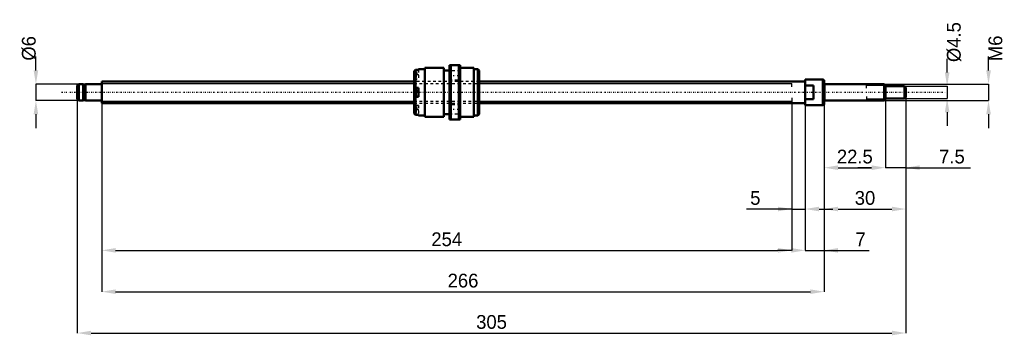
# Model space of a CAD drawing. Header units: millimetres. Extents: x -30 to 332, y -90 to 27.
import ezdxf

# ---------------------------------------------------------------- set-up
doc = ezdxf.new("R2010")
doc.units = ezdxf.units.MM
doc.linetypes.add('Center', pattern=[1.5, 0.45, -0.5, 0.05, -0.5])
doc.linetypes.add('Dashed', pattern=[2, 1, -1])
for name, color, linetype, lineweight in [('2d ConnectionPoints', 7, 'Continuous', 50), ('AM_0', 7, 'Continuous', 50), ('AM_4', 3, 'Continuous', 25), ('AM_5', 3, 'Continuous', 25), ('AM_7', 7, 'Center', 25), ('AM_9', 6, 'Dashed', 25)]:
    doc.layers.add(name, color=color, linetype=linetype, lineweight=lineweight)
doc.dimstyles.new('ISO-25', dxfattribs={"dimtxt": 2.5, "dimasz": 2.5, "dimexe": 1.25, "dimexo": 0.625, "dimtad": 1, "dimtxsty": 'Standard', "dimcen": 2.5, "dimadec": 0, "dimazin": 0, "dimtfac": 1, "dimtmove": 0, "dimatfit": 3, "dimfxl": 0, "dimarcsym": 0})

# ---------------------------------------------------------------- blocks, each defined once
blk = doc.blocks.new('1_BNK_0810_3GT_305LC5Y_Nut_0_in_BNK0810_3GT_305LC5Y_139__0')
at = {"layer": 'AM_0'}
for p, q in [((115.5, 8.35), (115, 7.84)), ((115, 7.84), (115, -7.84)), ((116.6, 8.35), (115.5, 8.35)), ((115.5, 8.35), (115.5, 1.6)), ((119, 8.5), (116.6, 8.5)), ((116.6, 8.5), (116.6, 8.35)), ((126, 9), (119, 9)), ((119, 9), (119, -9)), ((126, 9), (126, -9)), ((128, 8.1), (126, 8.1)), ((132, 10), (128, 10)), ((128, 10), (128, -10)), ((128.5, 10), (128.5, -10)), ((131.5, 10), (131.5, -10)), ((132, 10), (132, -10)), ((137, 9), (132, 9)), ((137, 9), (137, -9)), ((138.5, 8.5), (137, 8.5)), ((139, 8), (138.5, 8.5)), ((138.5, 8.5), (138.5, -8.5)), ((139, 8), (139, -8)), ((115, 1.6), (116.6, 1.6)), ((116.6, 1.5), (115.15, 1.5)), ((116.6, 1.6), (116.6, -1.6)), ((116.6, -1.6), (115, -1.6)), ((115.15, -1.5), (116.6, -1.5)), ((115.5, -1.6), (115.5, -8.35)), ((115, -7.84), (115.5, -8.35)), ((116.6, -8.35), (115.5, -8.35)), ((116.6, -8.35), (116.6, -8.5)), ((116.6, -8.5), (119, -8.5)), ((119, -9), (126, -9)), ((126, -8.1), (128, -8.1)), ((128, -10), (132, -10)), ((132, -9), (137, -9)), ((137, -8.5), (138.5, -8.5)), ((138.5, -8.5), (139, -8))]:
    blk.add_line(p, q, dxfattribs=at)
for centre, start, end in [((115.15, 1.35), 90, 180), ((115.15, -1.35), 180, 270)]:
    blk.add_arc(centre, 0.15, start, end, dxfattribs=at)
at = {"layer": 'AM_4'}
blk.add_line((115.15, 1.5), (115.15, -1.5), dxfattribs=at)
at = {"layer": 'AM_7'}
for p, q in [((114.92, 6.42), (116.68, 6.42)), ((127.8, 6.25), (132.2, 6.25)), ((114.92, -6.42), (116.68, -6.42)), ((127.8, -6.25), (132.2, -6.25))]:
    blk.add_line(p, q, dxfattribs=at)
at = {"layer": 'AM_9'}
for p, q in [((116.05, 7.28), (115, 7.28)), ((116.6, 7.92), (115.15, 7.92)), ((115.15, 7.92), (115.15, 4.92)), ((116.05, 7.28), (116.05, 5.55)), ((116.6, 8.35), (116.6, 4.82)), ((132, 7.95), (128, 7.95)), ((116.05, 6.85), (115, 6.85)), ((116.6, 6.42), (115, 6.42)), ((116.05, 5.98), (115, 5.98)), ((116.05, 5.55), (115, 5.55)), ((115, 4.82), (116.6, 4.82)), ((139, 4), (115, 4)), ((115.15, 4.92), (116.6, 4.92)), ((128, 4.55), (132, 4.55)), ((116.05, 0.87), (115, 0.87)), ((116.05, 0.43), (115, 0.43)), ((116.05, 0.87), (116.05, -0.87)), ((116.05, -0.43), (115, -0.43)), ((116.05, -0.87), (115, -0.87)), ((115, -4), (139, -4)), ((116.6, -4.82), (115, -4.82)), ((116.05, -5.55), (115, -5.55)), ((116.05, -5.98), (115, -5.98)), ((116.6, -6.42), (115, -6.42)), ((116.05, -6.85), (115, -6.85)), ((116.6, -4.92), (115.15, -4.92)), ((115.15, -4.92), (115.15, -7.92)), ((116.05, -5.55), (116.05, -7.28)), ((116.6, -4.82), (116.6, -8.35)), ((132, -4.55), (128, -4.55)), ((116.05, -7.28), (115, -7.28)), ((115.15, -7.92), (116.6, -7.92)), ((128, -7.95), (132, -7.95))]:
    blk.add_line(p, q, dxfattribs=at)
for centre, start, end in [((115.15, 7.76), 90, 180), ((115.15, 5.07), 180, 270), ((115.15, -5.07), 90, 180), ((115.15, -7.76), 180, 270)]:
    blk.add_arc(centre, 0.15, start, end, dxfattribs=at)
blk = doc.blocks.new('2_BNK_0810_3GT_305LC5Y_Shaft_0_in_BNK0810_3GT_305LC5Y_139__0')
at = {"layer": 'AM_0'}
for p, q in [((115, 4), (0, 4)), ((0, 4), (0, -4)), ((259, 4), (139, 4)), ((259, 4.75), (259, -4.75)), ((265.5, 4.75), (259, 4.75)), ((266, 4.46), (265.5, 4.75)), ((265.5, 4.75), (265.5, -4.75)), ((266, 4.46), (266, -4.46)), ((-8.5, 3), (-9, 2.5)), ((-9, 2.5), (-9, -2.5)), ((-6.8, 3), (-8.5, 3)), ((-8.5, 3), (-8.5, -3)), ((-6.8, 3), (-6.8, -3)), ((-6, 2.85), (-6.8, 2.85)), ((-0.2, 3), (-6, 3)), ((-6, 3), (-6, -3)), ((262, 2.56), (259, 2.56)), ((262, 2.56), (262, -2.56)), ((288, 3), (266.2, 3)), ((288.5, 2.5), (288, 3)), ((288, 3), (288, -3)), ((288.5, 2.5), (288.5, -2.5)), ((295.5, 2.25), (288.5, 2.25)), ((296, 1.75), (295.5, 2.25)), ((295.5, 2.25), (295.5, -2.25)), ((296, 1.75), (296, -1.75)), ((-9, -2.5), (-8.5, -3)), ((-8.5, -3), (-6.8, -3)), ((-6.8, -2.85), (-6, -2.85)), ((-6, -3), (-0.2, -3)), ((259, -2.56), (262, -2.56)), ((266.2, -3), (288, -3)), ((288, -3), (288.5, -2.5)), ((288.5, -2.25), (295.5, -2.25)), ((295.5, -2.25), (296, -1.75)), ((0, -4), (115, -4)), ((139, -4), (259, -4)), ((259, -4.75), (265.5, -4.75)), ((265.5, -4.75), (266, -4.46))]:
    blk.add_line(p, q, dxfattribs=at)
for centre, start, end in [((-0.2, 3.2), 270, 360), ((266.2, 3.2), 180, 270), ((-0.2, -3.2), 0, 90), ((266.2, -3.2), 90, 180)]:
    blk.add_arc(centre, 0.2, start, end, dxfattribs=at)
at = {"layer": 'AM_4'}
for p, q in [((-0.2, 3), (-0.2, -3)), ((266.2, 3), (266.2, -3))]:
    blk.add_line(p, q, dxfattribs=at)
at = {"layer": 'AM_5'}
for p, q in [((0, 3.23), (115, 3.23)), ((139, 3.23), (254, 3.23)), ((254, 2), (254, 3.23)), ((288.46, 2.54), (281.5, 2.54)), ((281.5, 1.5), (281.5, 2.54)), ((0, -3.23), (115, -3.23)), ((139, -3.23), (254, -3.23)), ((254, -2), (254, -3.23)), ((281.5, -1.5), (281.5, -2.54)), ((288.46, -2.54), (281.5, -2.54))]:
    blk.add_line(p, q, dxfattribs=at)
at = {"layer": 'AM_5', "linetype": 'Dashed'}
for p, q in [((115, 3.23), (139, 3.23)), ((115, -3.23), (139, -3.23))]:
    blk.add_line(p, q, dxfattribs=at)
at = {"layer": 'AM_7'}
blk.add_line((-14.8, 0), (310.8, 0), dxfattribs=at)
at = {"layer": 'AM_9'}
for p, q in [((139, 4), (115, 4)), ((115, -4), (139, -4))]:
    blk.add_line(p, q, dxfattribs=at)
blk = doc.blocks.new('*D3')
at = {"layer": 'AM_5', "color": 0, "lineweight": -2}
for p, q in [((-24.24, 8.08), (-24.24, 13.16)), ((-8.5, 3), (-24.24, 3)), ((-24.24, 3), (-24.24, -3)), ((-8.5, -3), (-24.24, -3)), ((-24.24, -8.08), (-24.24, -13.16))]:
    blk.add_line(p, q, dxfattribs=at)
at = {"layer": 'AM_5', "color": 0}
for points in [[(-25.09, 8.08), (-23.39, 8.08), (-24.24, 3)], [(-23.39, -8.08), (-25.09, -8.08), (-24.24, -3)]]:
    blk.add_solid(points, dxfattribs=at)
at = {"layer": 'Defpoints', "color": 0}
for p in [(-8.5, 3), (-24.24, -3), (-8.5, -3)]:
    blk.add_point(p, dxfattribs=at)
at = {"layer": 'AM_5', "color": 0, "insert": (-26.78, 16.21), "char_height": 5.08, "attachment_point": 5, "rotation": 90}
blk.add_mtext('Ø6', dxfattribs=at)
blk = doc.blocks.new('*D4')
at = {"layer": 'AM_5', "color": 0, "lineweight": -2}
for p, q in [((259, -4.75), (259, -58.26)), ((266, -4.46), (266, -58.26)), ((253.92, -58.26), (248.84, -58.26)), ((259, -58.26), (266, -58.26)), ((266, -58.26), (282.59, -58.26)), ((271.08, -58.26), (276.16, -58.26))]:
    blk.add_line(p, q, dxfattribs=at)
at = {"layer": 'AM_5', "color": 0}
for points in [[(253.92, -59.11), (253.92, -57.41), (259, -58.26)], [(271.08, -57.41), (271.08, -59.11), (266, -58.26)]]:
    blk.add_solid(points, dxfattribs=at)
at = {"layer": 'Defpoints', "color": 0}
for p in [(259, -4.75), (266, -4.46), (266, -58.26)]:
    blk.add_point(p, dxfattribs=at)
at = {"layer": 'AM_5', "color": 0, "insert": (279.38, -54.2), "char_height": 5.08, "attachment_point": 5}
blk.add_mtext('7', dxfattribs=at)
blk = doc.blocks.new('*D5')
at = {"layer": 'AM_5', "color": 0, "lineweight": -2}
for p, q in [((254, -3.23), (254, -43.02)), ((259, -4.75), (259, -43.02)), ((254, -43.02), (237.41, -43.02)), ((248.92, -43.02), (243.84, -43.02)), ((254, -43.02), (259, -43.02)), ((264.08, -43.02), (269.16, -43.02))]:
    blk.add_line(p, q, dxfattribs=at)
at = {"layer": 'AM_5', "color": 0}
for points in [[(248.92, -43.87), (248.92, -42.17), (254, -43.02)], [(264.08, -42.17), (264.08, -43.87), (259, -43.02)]]:
    blk.add_solid(points, dxfattribs=at)
at = {"layer": 'Defpoints', "color": 0}
for p in [(254, -3.23), (259, -4.75), (259, -43.02)]:
    blk.add_point(p, dxfattribs=at)
at = {"layer": 'AM_5', "color": 0, "insert": (240.62, -38.96), "char_height": 5.08, "attachment_point": 5}
blk.add_mtext('5', dxfattribs=at)
blk = doc.blocks.new('*D6')
at = {"layer": 'AM_5', "color": 0, "lineweight": -2}
for p, q in [((254, -3.23), (254, -58.26)), ((0, -4), (0, -58.26)), ((5.08, -58.26), (248.92, -58.26))]:
    blk.add_line(p, q, dxfattribs=at)
at = {"layer": 'AM_5', "color": 0}
for points in [[(5.08, -57.41), (5.08, -59.11), (0, -58.26)], [(248.92, -59.11), (248.92, -57.41), (254, -58.26)]]:
    blk.add_solid(points, dxfattribs=at)
at = {"layer": 'Defpoints', "color": 0}
for p in [(254, -3.23), (0, -4), (254, -58.26)]:
    blk.add_point(p, dxfattribs=at)
at = {"layer": 'AM_5', "color": 0, "insert": (127, -54.2), "char_height": 5.08, "attachment_point": 5}
blk.add_mtext('254', dxfattribs=at)
blk = doc.blocks.new('*D7')
at = {"layer": 'AM_5', "color": 0, "lineweight": -2}
for p, q in [((0, -4), (0, -73.5)), ((266, -4.46), (266, -73.5)), ((5.08, -73.5), (260.92, -73.5))]:
    blk.add_line(p, q, dxfattribs=at)
at = {"layer": 'AM_5', "color": 0}
for points in [[(5.08, -72.65), (5.08, -74.35), (0, -73.5)], [(260.92, -74.35), (260.92, -72.65), (266, -73.5)]]:
    blk.add_solid(points, dxfattribs=at)
at = {"layer": 'Defpoints', "color": 0}
for p in [(0, -4), (266, -4.46), (266, -73.5)]:
    blk.add_point(p, dxfattribs=at)
at = {"layer": 'AM_5', "color": 0, "insert": (133, -69.44), "char_height": 5.08, "attachment_point": 5}
blk.add_mtext('266', dxfattribs=at)
blk = doc.blocks.new('*D8')
at = {"layer": 'AM_5', "color": 0, "lineweight": -2}
for p, q in [((-9, -2.5), (-9, -88.74)), ((296, -1.75), (296, -88.74)), ((-3.92, -88.74), (290.92, -88.74))]:
    blk.add_line(p, q, dxfattribs=at)
at = {"layer": 'AM_5', "color": 0}
for points in [[(-3.92, -87.89), (-3.92, -89.59), (-9, -88.74)], [(290.92, -89.59), (290.92, -87.89), (296, -88.74)]]:
    blk.add_solid(points, dxfattribs=at)
at = {"layer": 'Defpoints', "color": 0}
for p in [(-9, -2.5), (296, -1.75), (296, -88.74)]:
    blk.add_point(p, dxfattribs=at)
at = {"layer": 'AM_5', "color": 0, "insert": (143.5, -84.68), "char_height": 5.08, "attachment_point": 5}
blk.add_mtext('305', dxfattribs=at)
blk = doc.blocks.new('*D9')
at = {"layer": 'AM_5', "color": 0, "lineweight": -2}
for p, q in [((288.5, -2.25), (288.5, -27.78)), ((296, -1.75), (296, -27.78)), ((283.42, -27.78), (278.34, -27.78)), ((296, -27.78), (288.5, -27.78)), ((296, -27.78), (319.85, -27.78)), ((301.08, -27.78), (306.16, -27.78))]:
    blk.add_line(p, q, dxfattribs=at)
at = {"layer": 'AM_5', "color": 0}
for points in [[(283.42, -28.63), (283.42, -26.93), (288.5, -27.78)], [(301.08, -26.93), (301.08, -28.63), (296, -27.78)]]:
    blk.add_solid(points, dxfattribs=at)
at = {"layer": 'Defpoints', "color": 0}
for p in [(288.5, -2.25), (296, -1.75), (288.5, -27.78)]:
    blk.add_point(p, dxfattribs=at)
at = {"layer": 'AM_5', "color": 0, "insert": (313.01, -23.72), "char_height": 5.08, "attachment_point": 5}
blk.add_mtext('7.5', dxfattribs=at)
blk = doc.blocks.new('*D10')
at = {"layer": 'AM_5', "color": 0, "lineweight": -2}
for p, q in [((288.5, -2.25), (288.5, -27.78)), ((266, -4.46), (266, -27.78)), ((271.08, -27.78), (283.42, -27.78))]:
    blk.add_line(p, q, dxfattribs=at)
at = {"layer": 'AM_5', "color": 0}
for points in [[(271.08, -26.93), (271.08, -28.63), (266, -27.78)], [(283.42, -28.63), (283.42, -26.93), (288.5, -27.78)]]:
    blk.add_solid(points, dxfattribs=at)
at = {"layer": 'Defpoints', "color": 0}
for p in [(288.5, -2.25), (266, -4.46), (288.5, -27.78)]:
    blk.add_point(p, dxfattribs=at)
at = {"layer": 'AM_5', "color": 0, "insert": (277.25, -23.72), "char_height": 5.08, "attachment_point": 5}
blk.add_mtext('22.5', dxfattribs=at)
blk = doc.blocks.new('*D11')
at = {"layer": 'AM_5', "color": 0, "lineweight": -2}
for p, q in [((296, -1.75), (296, -43.02)), ((266, -4.46), (266, -43.02)), ((271.08, -43.02), (290.92, -43.02))]:
    blk.add_line(p, q, dxfattribs=at)
at = {"layer": 'AM_5', "color": 0}
for points in [[(271.08, -42.17), (271.08, -43.87), (266, -43.02)], [(290.92, -43.87), (290.92, -42.17), (296, -43.02)]]:
    blk.add_solid(points, dxfattribs=at)
at = {"layer": 'Defpoints', "color": 0}
for p in [(296, -1.75), (266, -4.46), (296, -43.02)]:
    blk.add_point(p, dxfattribs=at)
at = {"layer": 'AM_5', "color": 0, "insert": (281, -38.96), "char_height": 5.08, "attachment_point": 5}
blk.add_mtext('30', dxfattribs=at)
blk = doc.blocks.new('*D12')
at = {"layer": 'AM_5', "color": 0, "lineweight": -2}
for p, q in [((311.24, 7.33), (311.24, 12.41)), ((295.5, 2.25), (311.24, 2.25)), ((311.24, 2.25), (311.24, -2.25)), ((295.5, -2.25), (311.24, -2.25)), ((311.24, -7.33), (311.24, -12.41))]:
    blk.add_line(p, q, dxfattribs=at)
at = {"layer": 'AM_5', "color": 0}
for points in [[(310.39, 7.33), (312.09, 7.33), (311.24, 2.25)], [(312.09, -7.33), (310.39, -7.33), (311.24, -2.25)]]:
    blk.add_solid(points, dxfattribs=at)
at = {"layer": 'Defpoints', "color": 0}
for p in [(295.5, 2.25), (295.5, -2.25), (311.24, -2.25)]:
    blk.add_point(p, dxfattribs=at)
at = {"layer": 'AM_5', "color": 0, "insert": (313.78, 18.51), "char_height": 5.08, "attachment_point": 5, "rotation": 90}
blk.add_mtext('Ø4.5', dxfattribs=at)
blk = doc.blocks.new('*D13')
at = {"layer": 'AM_5', "color": 0, "lineweight": -2}
for p, q in [((326.48, 8.08), (326.48, 13.16)), ((288, 3), (326.48, 3)), ((326.48, 3), (326.48, -3)), ((288, -3), (326.48, -3)), ((326.48, -8.08), (326.48, -13.16))]:
    blk.add_line(p, q, dxfattribs=at)
at = {"layer": 'AM_5', "color": 0}
for points in [[(325.63, 8.08), (327.33, 8.08), (326.48, 3)], [(327.33, -8.08), (325.63, -8.08), (326.48, -3)]]:
    blk.add_solid(points, dxfattribs=at)
at = {"layer": 'Defpoints', "color": 0}
for p in [(288, 3), (288, -3), (326.48, -3)]:
    blk.add_point(p, dxfattribs=at)
at = {"layer": 'AM_5', "color": 0, "insert": (329.02, 16.21), "char_height": 5.08, "attachment_point": 5, "rotation": 90}
blk.add_mtext('M6', dxfattribs=at)

msp = doc.modelspace()

# ---------------------------------------------------------------- linework, layer by layer
at = {"layer": '2d ConnectionPoints'}
for p in [(0, 0), (262, 0)]:
    msp.add_point(p, dxfattribs=at)

# ---------------------------------------------------------------- block references
for name in ['1_BNK_0810_3GT_305LC5Y_Nut_0_in_BNK0810_3GT_305LC5Y_139__0', '2_BNK_0810_3GT_305LC5Y_Shaft_0_in_BNK0810_3GT_305LC5Y_139__0']:
    msp.add_blockref(name, (0, 0))

# ---------------------------------------------------------------- dimensions: what is measured, and where the dimension line sits
at = {"layer": 'AM_5'}
for base, p1, p2, text, picture, middle in [((311.24, -2.25), (295.5, 2.25), (295.5, -2.25), 'Ø4.5', '*D12', (313.78, 18.506)), ((-24.24, -3), (-8.5, 3), (-8.5, -3), 'Ø6', '*D3', (-26.78, 16.208)), ((326.48, -3), (288, 3), (288, -3), 'M6', '*D13', (329.02, 16.208))]:
    dim = msp.add_linear_dim(base=base, p1=p1, p2=p2, angle=90, text=text, dimstyle='ISO-25', override={"dimtxt": 5.08, "dimasz": 5.08, "dimexe": 0, "dimexo": 0, "dimgap": 1.524}, dxfattribs=at)
    dim.commit()
    dim.dimension.update_dxf_attribs({"geometry": picture, "text_midpoint": middle, "dimtype": 160, "text_rotation": 90})
for base, p1, p2, text, picture, middle in [((296, -88.74), (-9, -2.5), (296, -1.75), '305', '*D8', (143.5, -88.74)), ((254, -58.26), (0, -4), (254, -3.233), '254', '*D6', (127, -58.26)), ((259, -43.02), (254, -3.233), (259, -4.75), '5', '*D5', (240.623, -43.02)), ((296, -43.02), (266, -4.461), (296, -1.75), '30', '*D11', (281, -43.02)), ((288.5, -27.78), (266, -4.461), (288.5, -2.25), '22.5', '*D10', (277.25, -27.78)), ((288.5, -27.78), (296, -1.75), (288.5, -2.25), '7.5', '*D9', (313.006, -27.78)), ((266, -73.5), (0, -4), (266, -4.461), '266', '*D7', (133, -73.5)), ((266, -58.26), (259, -4.75), (266, -4.461), '7', '*D4', (279.377, -58.26))]:
    dim = msp.add_linear_dim(base=base, p1=p1, p2=p2, text=text, dimstyle='ISO-25', override={"dimtxt": 5.08, "dimasz": 5.08, "dimexe": 0, "dimexo": 0, "dimgap": 1.524}, dxfattribs=at)
    dim.commit()
    dim.dimension.update_dxf_attribs({"geometry": picture, "text_midpoint": middle, "dimtype": 160})

doc.saveas('drawing.dxf')
